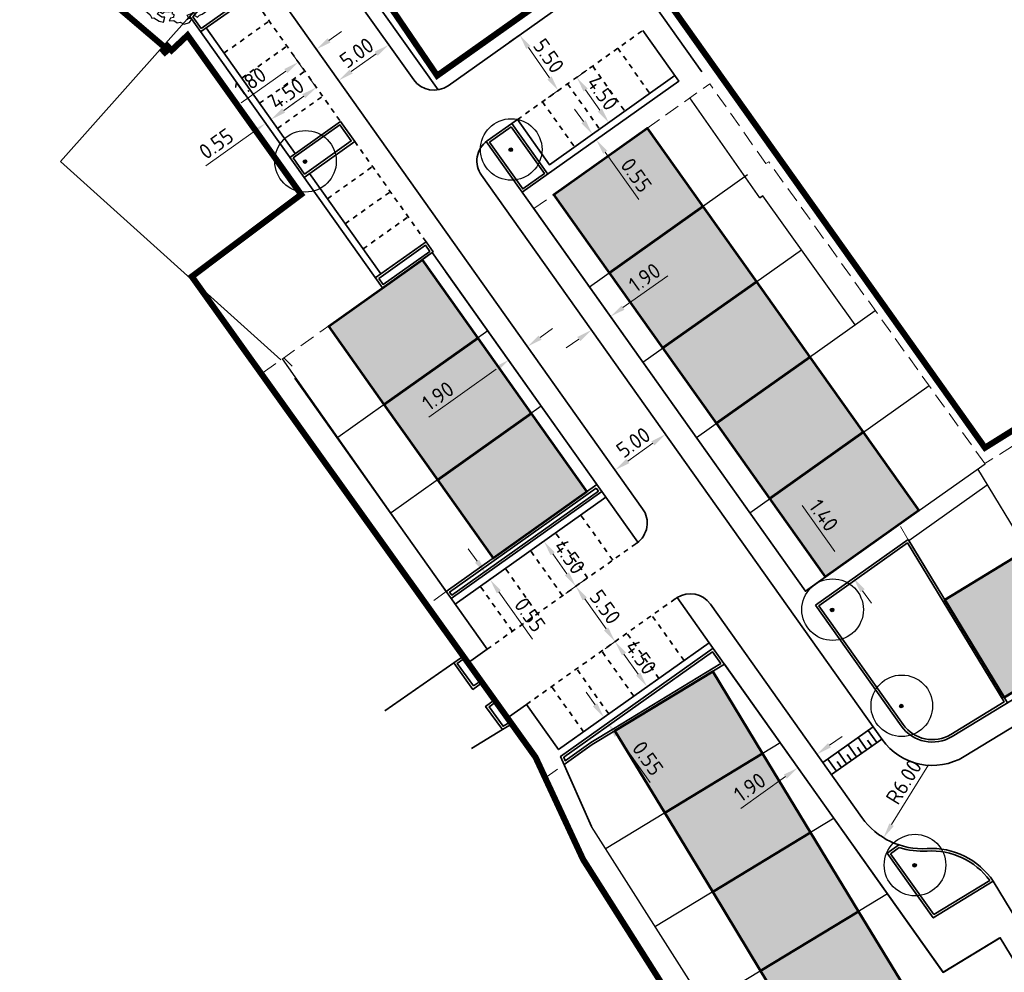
# Model space of a CAD drawing. Header units: metres. Extents: x 133860 to 134314, y 432787 to 433419.
# Tile 9 of 25: x 133864 to 133944, y 433096 to 433173. Entities that reach past the tile are written whole.
import ezdxf

# ---------------------------------------------------------------- set-up
doc = ezdxf.new("R2010")
doc.units = ezdxf.units.M
for name, pattern in [('ACAD_ISO02W100', [15, 12, -3]), ('DASHED2', [0.375, 0.25, -0.125]), ('XX-HIDDEN', [4, 2, -2])]:
    doc.linetypes.add(name, pattern=pattern)
doc.layers.get('DEFPOINTS').update_dxf_attribs({"color": 201, "lineweight": 0})
for name, color, linetype, lineweight in [('B-WE-GR-BOOM-S', 90, 'Continuous', 25), ('B-WE-KG-WERKGRENS-G', 7, 'XX-WERKGRENS', 35), ('N-XX-GR-BOOM-S', 90, 'Continuous', 25), ('N-XX-GR-HAAG-G', 90, 'GR-HAAG1', 35), ('N-XX-VH-KANTOPSLUITING_ACHTERKANTBAND-G', 50, 'Continuous', 35), ('N-XX-VH-MATERIAALGRENS-G', 7, 'XX-HIDDEN', 35), ('svp_beb_bebouwing', 1, 'Continuous', 53), ('svp_uitg_uitgeefbaar', 32, 'DASHED2', 18), ('X-XX-AL-M', 7, 'Continuous', 18)]:
    doc.layers.add(name, color=color, linetype=linetype, lineweight=lineweight)
doc.layers.add('svp_beb_arc bebouwing', color=253, linetype='Continuous')
doc.layers.add('X-XX-AL-HULPLIJNEN', color=211, linetype='Continuous', plot=False)
doc.styles.add('NLCS-ISO-M500-T25', font='NLCS-ISO.ttf', dxfattribs={"height": 1.25})
doc.linetypes.add('GR-HAAG1', pattern='A,6,[176,NLCS.shx,S=0.125,R=0,X=0,Y=0],-2', length=8)
doc.linetypes.add('XX-WERKGRENS', pattern='A,0,[137,NLCS.SHX,S=0.5,R=0,X=0,Y=0],-30', length=30)
doc.dimstyles.new('NLCS-M500-T25-PIJL_L2_H1', dxfattribs={"dimscale": 0.5, "dimtxt": 2.5, "dimasz": 2.5, "dimexe": 2, "dimexo": 2, "dimgap": 0.7, "dimtad": 1, "dimzin": 0, "dimdsep": 46, "dimtxsty": 'NLCS-ISO-M500-T25', "dimcen": 2.5, "dimdle": 2, "dimclrd": 256, "dimclre": 256, "dimclrt": 7, "dimadec": 1, "dimazin": 0, "dimtfac": 1, "dimtdec": 3, "dimtofl": 0, "dimtmove": 0, "dimatfit": 3, "dimfxl": 2, "dimfxlon": 1, "dimtfillclr": 256, "dimtolj": 1, "dimtzin": 0, "dimlwd": -1, "dimlwe": -1, "dimarcsym": 0})
picture_1 = doc.add_image_def('image1.jpg', size_in_pixel=(5512, 7184))

# ---------------------------------------------------------------- blocks, each defined once
blk = doc.blocks.new('SGR-BOOM_KROON-SO')
at = {"ltscale": 0.1}
h = blk.add_hatch(color=256, dxfattribs=at)
edge = h.paths.add_edge_path()
edge.add_arc((0, 0), 0.15, 0, 360)
for radius in [2.5, 0.045]:
    blk.add_circle((0.04, 0.02), radius)
blk.add_circle((0, 0), 0.15, dxfattribs=at)
blk = doc.blocks.new('*D168')
at = {"layer": 'DEFPOINTS', "color": 0, "transparency": 16777216}
for p in [(133928.711, 433113.406), (133927.161, 433112.306), (133927.161, 433112.306)]:
    blk.add_point(p, dxfattribs=at)
at = {"layer": 'X-XX-AL-M', "transparency": 16777216}
for p, q in [((133928.711, 433113.406), (133928.132, 433114.221)), ((133929.73, 433114.129), (133930.749, 433114.853)), ((133927.161, 433112.306), (133926.582, 433113.121)), ((133926.142, 433111.582), (133922.514, 433109.006))]:
    blk.add_line(p, q, dxfattribs=at)
for points in [[(133929.609, 433114.299), (133929.85, 433113.959), (133928.711, 433113.406)], [(133926.021, 433111.752), (133926.263, 433111.412), (133927.161, 433112.306)]]:
    blk.add_solid(points, dxfattribs=at)
at = {"layer": 'X-XX-AL-M', "color": 7, "transparency": 16777216, "insert": (133923.254, 433110.727), "char_height": 1.25, "attachment_point": 5, "rotation": 35.37416, "style": 'NLCS-ISO-M500-T25'}
blk.add_mtext('\\A1;1.90', dxfattribs=at)
blk = doc.blocks.new('*D169')
at = {"layer": 'DEFPOINTS', "color": 0, "transparency": 16777216}
for p in [(133904.787, 433147.101), (133905.208, 433146.513), (133903.242, 433145.995)]:
    blk.add_point(p, dxfattribs=at)
at = {"layer": 'X-XX-AL-M', "transparency": 16777216}
for p, q in [((133906.225, 433147.241), (133907.241, 433147.969)), ((133905.208, 433146.513), (133905.79, 433145.7)), ((133903.663, 433145.407), (133904.245, 433144.594)), ((133902.647, 433144.68), (133897.199, 433140.779))]:
    blk.add_line(p, q, dxfattribs=at)
for points in [[(133906.103, 433147.41), (133906.346, 433147.072), (133905.208, 433146.513)], [(133902.526, 433144.849), (133902.768, 433144.51), (133903.663, 433145.407)]]:
    blk.add_solid(points, dxfattribs=at)
at = {"layer": 'X-XX-AL-M', "color": 7, "transparency": 16777216, "insert": (133897.932, 433142.503), "char_height": 1.25, "attachment_point": 5, "rotation": 35.60038, "style": 'NLCS-ISO-M500-T25'}
blk.add_mtext('\\A1;1.90', dxfattribs=at)
blk = doc.blocks.new('*D170')
at = {"layer": 'DEFPOINTS', "color": 0, "transparency": 16777216}
for p in [(133910.431, 433151.071), (133908.882, 433149.971), (133911.938, 433148.948)]:
    blk.add_point(p, dxfattribs=at)
at = {"layer": 'X-XX-AL-M', "transparency": 16777216}
for p, q in [((133912.957, 433149.672), (133916.586, 433152.248)), ((133911.359, 433149.763), (133912.517, 433148.133)), ((133909.81, 433148.663), (133910.968, 433147.033)), ((133909.37, 433147.124), (133908.35, 433146.401))]:
    blk.add_line(p, q, dxfattribs=at)
for points in [[(133912.837, 433149.842), (133913.078, 433149.502), (133911.938, 433148.948)], [(133909.249, 433147.294), (133909.49, 433146.955), (133910.389, 433147.848)]]:
    blk.add_solid(points, dxfattribs=at)
at = {"layer": 'X-XX-AL-M', "color": 7, "transparency": 16777216, "insert": (133914.717, 433152.117), "char_height": 1.25, "attachment_point": 5, "rotation": 35.37421, "style": 'NLCS-ISO-M500-T25'}
blk.add_mtext('\\A1;1.90', dxfattribs=at)
blk = doc.blocks.new('*D171')
at = {"layer": 'DEFPOINTS', "color": 0, "transparency": 16777216}
for p in [(133915.533, 433140.602), (133916.403, 433139.378), (133911.457, 433137.708)]:
    blk.add_point(p, dxfattribs=at)
at = {"layer": 'X-XX-AL-M', "transparency": 16777216}
for p, q in [((133916.112, 433139.787), (133916.982, 433138.562)), ((133913.345, 433137.207), (133915.384, 433138.654)), ((133912.035, 433136.892), (133912.905, 433135.668))]:
    blk.add_line(p, q, dxfattribs=at)
for points in [[(133915.263, 433138.824), (133915.504, 433138.484), (133916.403, 433139.378)], [(133913.225, 433137.377), (133913.466, 433137.037), (133912.326, 433136.483)]]:
    blk.add_solid(points, dxfattribs=at)
at = {"layer": 'X-XX-AL-M', "color": 7, "transparency": 16777216, "insert": (133913.8, 433138.725), "char_height": 1.25, "attachment_point": 5, "rotation": 35.37421, "style": 'NLCS-ISO-M500-T25'}
blk.add_mtext('\\A1;5.00', dxfattribs=at)
blk = doc.blocks.new('*D174')
at = {"layer": 'DEFPOINTS', "color": 0, "transparency": 16777216}
for p in [(133930.87, 433128.844), (133931.066, 433128.983), (133931.877, 433127.842)]:
    blk.add_point(p, dxfattribs=at)
at = {"layer": 'X-XX-AL-M', "transparency": 16777216}
for p, q in [((133930.146, 433129.864), (133927.498, 433133.594)), ((133930.87, 433128.844), (133930.055, 433128.265)), ((133931.681, 433127.703), (133930.865, 433127.124)), ((133932.404, 433126.683), (133933.128, 433125.664))]:
    blk.add_line(p, q, dxfattribs=at)
for points in [[(133930.316, 433129.984), (133929.977, 433129.743), (133930.87, 433128.844)], [(133932.574, 433126.804), (133932.234, 433126.563), (133931.681, 433127.703)]]:
    blk.add_solid(points, dxfattribs=at)
at = {"layer": 'X-XX-AL-M', "color": 7, "transparency": 16777216, "insert": (133929.255, 433132.803), "char_height": 1.25, "attachment_point": 5, "rotation": 305.3742, "style": 'NLCS-ISO-M500-T25'}
blk.add_mtext('\\A1;1.40', dxfattribs=at)
blk = doc.blocks.new('*D175')
at = {"layer": 'DEFPOINTS', "color": 0, "transparency": 16777216}
for p in [(133909.253, 433127.128), (133912.313, 433122.555), (133912.437, 433122.643)]:
    blk.add_point(p, dxfattribs=at)
at = {"layer": 'X-XX-AL-M', "transparency": 16777216}
for p, q in [((133909.129, 433127.04), (133908.314, 433126.461)), ((133909.853, 433126.021), (133911.59, 433123.575)), ((133912.313, 433122.555), (133911.498, 433121.976))]:
    blk.add_line(p, q, dxfattribs=at)
for points in [[(133910.023, 433126.141), (133909.683, 433125.9), (133909.129, 433127.04)], [(133911.759, 433123.695), (133911.42, 433123.454), (133912.313, 433122.555)]]:
    blk.add_solid(points, dxfattribs=at)
at = {"layer": 'X-XX-AL-M', "color": 7, "transparency": 16777216, "insert": (133911.516, 433125.362), "char_height": 1.25, "attachment_point": 5, "rotation": 305.37416, "style": 'NLCS-ISO-M500-T25'}
blk.add_mtext('\\A1;5.50', dxfattribs=at)
blk = doc.blocks.new('*D176')
at = {"layer": 'DEFPOINTS', "color": 0, "transparency": 16777216}
for p in [(133906.524, 433130.709), (133906.524, 433130.709), (133909.129, 433127.04)]:
    blk.add_point(p, dxfattribs=at)
at = {"layer": 'X-XX-AL-M', "transparency": 16777216}
for p, q in [((133906.524, 433130.709), (133907.339, 433131.288)), ((133908.405, 433128.059), (133907.248, 433129.69)), ((133909.129, 433127.04), (133909.945, 433127.619))]:
    blk.add_line(p, q, dxfattribs=at)
for points in [[(133907.418, 433129.811), (133907.078, 433129.569), (133906.524, 433130.709)], [(133908.575, 433128.18), (133908.236, 433127.939), (133909.129, 433127.04)]]:
    blk.add_solid(points, dxfattribs=at)
at = {"layer": 'X-XX-AL-M', "color": 7, "transparency": 16777216, "insert": (133908.622, 433129.439), "char_height": 1.25, "attachment_point": 5, "rotation": 305.37416, "style": 'NLCS-ISO-M500-T25'}
blk.add_mtext('\\A1;4.50', dxfattribs=at)
blk = doc.blocks.new('*D177')
at = {"layer": 'DEFPOINTS', "color": 0, "transparency": 16777216}
for p in [(133912.313, 433122.555), (133914.918, 433118.886), (133914.918, 433118.886)]:
    blk.add_point(p, dxfattribs=at)
at = {"layer": 'X-XX-AL-M', "transparency": 16777216}
for p, q in [((133912.313, 433122.555), (133911.498, 433121.976)), ((133913.037, 433121.536), (133914.195, 433119.905)), ((133914.918, 433118.886), (133914.103, 433118.307))]:
    blk.add_line(p, q, dxfattribs=at)
for points in [[(133913.207, 433121.657), (133912.867, 433121.415), (133912.313, 433122.555)], [(133914.364, 433120.026), (133914.025, 433119.785), (133914.918, 433118.886)]]:
    blk.add_solid(points, dxfattribs=at)
at = {"layer": 'X-XX-AL-M', "color": 7, "transparency": 16777216, "insert": (133914.411, 433121.285), "char_height": 1.25, "attachment_point": 5, "rotation": 305.37416, "style": 'NLCS-ISO-M500-T25'}
blk.add_mtext('\\A1;4.50', dxfattribs=at)
blk = doc.blocks.new('*D178')
at = {"layer": 'DEFPOINTS', "color": 0, "transparency": 16777216}
for p in [(133911.413, 433116.397), (133911.731, 433115.949), (133911.731, 433115.949)]:
    blk.add_point(p, dxfattribs=at)
at = {"layer": 'X-XX-AL-M', "transparency": 16777216}
for p, q in [((133910.689, 433117.416), (133909.965, 433118.436)), ((133911.413, 433116.397), (133912.228, 433116.976)), ((133911.731, 433115.949), (133912.546, 433116.528)), ((133912.455, 433114.929), (133915.176, 433111.097))]:
    blk.add_line(p, q, dxfattribs=at)
for points in [[(133910.859, 433117.537), (133910.519, 433117.296), (133911.413, 433116.397)], [(133912.624, 433115.05), (133912.285, 433114.809), (133911.731, 433115.949)]]:
    blk.add_solid(points, dxfattribs=at)
at = {"layer": 'X-XX-AL-M', "color": 7, "transparency": 16777216, "insert": (133914.972, 433113.068), "char_height": 1.25, "attachment_point": 5, "rotation": 305.37416, "style": 'NLCS-ISO-M500-T25'}
blk.add_mtext('\\A1;0.55', dxfattribs=at)
blk = doc.blocks.new('*D179')
at = {"layer": 'DEFPOINTS', "color": 0, "transparency": 16777216}
for p in [(133901.834, 433128.054), (133902.152, 433127.605), (133902.157, 433127.609)]:
    blk.add_point(p, dxfattribs=at)
at = {"layer": 'X-XX-AL-M', "transparency": 16777216}
for p, q in [((133901.115, 433129.076), (133900.391, 433130.096)), ((133901.839, 433128.057), (133902.654, 433128.636)), ((133902.157, 433127.609), (133902.972, 433128.188)), ((133902.881, 433126.589), (133905.602, 433122.757))]:
    blk.add_line(p, q, dxfattribs=at)
for points in [[(133901.285, 433129.197), (133900.945, 433128.956), (133901.839, 433128.057)], [(133903.051, 433126.71), (133902.711, 433126.469), (133902.157, 433127.609)]]:
    blk.add_solid(points, dxfattribs=at)
at = {"layer": 'X-XX-AL-M', "color": 7, "transparency": 16777216, "insert": (133905.398, 433124.728), "char_height": 1.25, "attachment_point": 5, "rotation": 305.37416, "style": 'NLCS-ISO-M500-T25'}
blk.add_mtext('\\A1;0.55', dxfattribs=at)
blk = doc.blocks.new('*D180')
at = {"layer": 'DEFPOINTS', "color": 0, "transparency": 16777216}
for p in [(133904.648, 433171.884), (133907.698, 433167.305), (133907.785, 433167.365)]:
    blk.add_point(p, dxfattribs=at)
at = {"layer": 'X-XX-AL-M', "transparency": 16777216}
for p, q in [((133904.561, 433171.824), (133903.74, 433171.253)), ((133905.274, 433170.797), (133906.985, 433168.332)), ((133907.698, 433167.305), (133906.876, 433166.735))]:
    blk.add_line(p, q, dxfattribs=at)
for points in [[(133905.445, 433170.916), (133905.103, 433170.678), (133904.561, 433171.824)], [(133907.156, 433168.451), (133906.814, 433168.213), (133907.698, 433167.305)]]:
    blk.add_solid(points, dxfattribs=at)
at = {"layer": 'X-XX-AL-M', "color": 7, "transparency": 16777216, "insert": (133906.931, 433170.12), "char_height": 1.25, "attachment_point": 5, "rotation": 304.76398, "style": 'NLCS-ISO-M500-T25'}
blk.add_mtext('\\A1;5.50', dxfattribs=at)
blk = doc.blocks.new('*D181')
at = {"layer": 'DEFPOINTS', "color": 0, "transparency": 16777216}
for p in [(133908.457, 433167.843), (133911.806, 433164.702), (133911.062, 433164.174)]:
    blk.add_point(p, dxfattribs=at)
at = {"layer": 'X-XX-AL-M', "transparency": 16777216}
for p, q in [((133909.201, 433168.371), (133910.016, 433168.95)), ((133909.925, 433167.352), (133911.082, 433165.721)), ((133911.806, 433164.702), (133912.621, 433165.281))]:
    blk.add_line(p, q, dxfattribs=at)
for points in [[(133910.094, 433167.472), (133909.755, 433167.231), (133909.201, 433168.371)], [(133911.252, 433165.842), (133910.913, 433165.6), (133911.806, 433164.702)]]:
    blk.add_solid(points, dxfattribs=at)
at = {"layer": 'X-XX-AL-M', "color": 7, "transparency": 16777216, "insert": (133911.299, 433167.101), "char_height": 1.25, "attachment_point": 5, "rotation": 305.37416, "style": 'NLCS-ISO-M500-T25'}
blk.add_mtext('\\A1;4.50', dxfattribs=at)
blk = doc.blocks.new('*D182')
at = {"layer": 'DEFPOINTS', "color": 0, "transparency": 16777216}
for p in [(133910.473, 433163.755), (133910.791, 433163.307), (133910.791, 433163.307)]:
    blk.add_point(p, dxfattribs=at)
at = {"layer": 'X-XX-AL-M', "transparency": 16777216}
for p, q in [((133909.749, 433164.775), (133909.026, 433165.794)), ((133910.473, 433163.755), (133911.288, 433164.334)), ((133910.791, 433163.307), (133911.607, 433163.886)), ((133911.515, 433162.288), (133914.236, 433158.455))]:
    blk.add_line(p, q, dxfattribs=at)
for points in [[(133909.919, 433164.895), (133909.58, 433164.654), (133910.473, 433163.755)], [(133911.685, 433162.408), (133911.345, 433162.167), (133910.791, 433163.307)]]:
    blk.add_solid(points, dxfattribs=at)
at = {"layer": 'X-XX-AL-M', "color": 7, "transparency": 16777216, "insert": (133914.032, 433160.426), "char_height": 1.25, "attachment_point": 5, "rotation": 305.37416, "style": 'NLCS-ISO-M500-T25'}
blk.add_mtext('\\A1;0.55', dxfattribs=at)
blk = doc.blocks.new('*D184')
at = {"layer": 'DEFPOINTS', "color": 0, "transparency": 16777216}
for p in [(133893.629, 433171.453), (133893.939, 433171.017), (133889.553, 433168.559)]:
    blk.add_point(p, dxfattribs=at)
at = {"layer": 'X-XX-AL-M', "transparency": 16777216}
for p, q in [((133893.939, 433171.017), (133894.518, 433170.202)), ((133890.882, 433168.846), (133892.92, 433170.293)), ((133889.862, 433168.122), (133890.441, 433167.307))]:
    blk.add_line(p, q, dxfattribs=at)
for points in [[(133892.8, 433170.463), (133893.041, 433170.123), (133893.939, 433171.017)], [(133890.761, 433169.016), (133891.002, 433168.676), (133889.862, 433168.122)]]:
    blk.add_solid(points, dxfattribs=at)
at = {"layer": 'X-XX-AL-M', "color": 7, "transparency": 16777216, "insert": (133891.336, 433170.365), "char_height": 1.25, "attachment_point": 5, "rotation": 35.37437, "style": 'NLCS-ISO-M500-T25'}
blk.add_mtext('\\A1;5.00', dxfattribs=at)
blk = doc.blocks.new('*D185')
at = {"layer": 'DEFPOINTS', "color": 0, "transparency": 16777216}
for p in [(133886.598, 433169.611), (133888.994, 433169.345), (133887.526, 433168.303)]:
    blk.add_point(p, dxfattribs=at)
at = {"layer": 'X-XX-AL-M', "transparency": 16777216}
for p, q in [((133889.085, 433171.376), (133890.104, 433172.1)), ((133888.415, 433170.161), (133887.487, 433171.468)), ((133886.947, 433169.119), (133886.019, 433170.426)), ((133885.579, 433168.887), (133881.951, 433166.311))]:
    blk.add_line(p, q, dxfattribs=at)
for points in [[(133888.965, 433171.546), (133889.206, 433171.206), (133888.066, 433170.653)], [(133885.458, 433169.057), (133885.7, 433168.717), (133886.598, 433169.611)]]:
    blk.add_solid(points, dxfattribs=at)
at = {"layer": 'X-XX-AL-M', "color": 7, "transparency": 16777216, "insert": (133882.691, 433168.032), "char_height": 1.25, "attachment_point": 5, "rotation": 35.37437, "style": 'NLCS-ISO-M500-T25'}
blk.add_mtext('\\A1;1.80', dxfattribs=at)
blk = doc.blocks.new('*D186')
at = {"layer": 'DEFPOINTS', "color": 0, "transparency": 16777216}
for p in [(133883.75, 433164.899), (133883.938, 433164.635), (133884.198, 433165.218)]:
    blk.add_point(p, dxfattribs=at)
at = {"layer": 'X-XX-AL-M', "transparency": 16777216}
for p, q in [((133885.405, 433165.677), (133886.425, 433166.4)), ((133883.938, 433164.635), (133884.517, 433163.819)), ((133884.386, 433164.953), (133884.965, 433164.138)), ((133882.919, 433163.911), (133879.086, 433161.19))]:
    blk.add_line(p, q, dxfattribs=at)
for points in [[(133885.285, 433165.847), (133885.526, 433165.507), (133884.386, 433164.953)], [(133882.798, 433164.081), (133883.039, 433163.741), (133883.938, 433164.635)]]:
    blk.add_solid(points, dxfattribs=at)
at = {"layer": 'X-XX-AL-M', "color": 7, "transparency": 16777216, "insert": (133879.928, 433162.984), "char_height": 1.25, "attachment_point": 5, "rotation": 35.37437, "style": 'NLCS-ISO-M500-T25'}
blk.add_mtext('\\A1;0.55', dxfattribs=at)
blk = doc.blocks.new('SGR-BOOM_06')
at = {"linetype": 'Continuous', "flags": 128}
blk.add_lwpolyline([(2.7, 3.52), (2.53, 3.94), (2.2, 4.06), (1.94, 4.52), (1.27, 4.69), (0.86, 4.52), (1.11, 4.27), (1.06, 3.81), (0.23, 3.98), (0.35, 4.32), (0.18, 4.69), (-0.15, 4.61), (-0.49, 4.69), (-1.15, 4.65), (-1.49, 4.48), (-1.95, 4.57), (-2.54, 4.11), (-2.12, 3.9), (-1.99, 3.64), (-1.58, 3.44), (-1.99, 2.89), (-2.54, 2.77), (-2.92, 3.1), (-2.62, 3.22), (-2.87, 3.86), (-3.63, 3.43), (-4, 3.02), (-3.79, 2.85), (-4, 2.51), (-4.42, 2.35), (-4.72, 2.05), (-5.01, 1.21), (-3.88, 0.92), (-3.71, 0.54), (-4, 0.29), (-4.51, 0.29), (-4.6, 0.56), (-5.09, 0.38), (-4.76, -0.17), (-4.93, -0.38), (-4.72, -0.54), (-4.88, -1.01), (-4.53, -1.18), (-4.72, -1.55), (-4.42, -1.59), (-4.29, -1.71), (-4.62, -2.11), (-3.92, -2.68), (-3.67, -2.43), (-3.46, -1.97), (-3.63, -1.76), (-3.42, -1.17), (-3.12, -1.34), (-2.79, -1.76), (-2.5, -2.01), (-2.79, -2.81), (-3.42, -2.93), (-3.67, -3.39), (-3.33, -3.77), (-2.83, -3.9), (-2.77, -4.02), (-2.71, -4.15), (-2.33, -3.73), (-1.83, -3.73), (-1.57, -3.9), (-1.7, -4.27), (-1.7, -4.61), (-1.15, -4.74), (-0.61, -4.69), (-0.49, -4.94), (-0.23, -4.65), (0.1, -4.48), (-0.06, -4.01), (0.27, -3.9), (0.77, -4.02), (0.86, -4.61), (1.15, -4.57), (1.44, -4.74), (2.07, -4.23), (2.37, -4.36), (2.32, -4.15), (2.66, -3.98), (2.41, -3.73), (2.11, -3.64), (2.57, -3.23), (2.62, -2.98), (3.16, -2.85), (3.54, -3.06), (3.79, -2.81), (3.77, -2.63), (4.12, -2.63), (4.12, -2.39), (4.46, -2.26), (4.46, -2.05), (4.08, -2.05), (4.54, -1.59), (4.25, -1.42), (4.63, -1.55), (4.75, -1.26), (4.54, -0.92), (4.84, -0.46), (4.67, -0.25), (4.25, -0.25), (3.75, 0.08), (4.08, 0.29), (4.38, 0.84), (4.54, 0.59), (4.88, 0.71), (4.67, 1.43), (4.71, 1.89), (4.5, 1.97), (4.16, 2.64), (3.83, 3.01), (3.37, 2.6), (3.66, 2.43), (3.91, 1.8), (3.54, 1.72), (3.33, 2.14), (2.99, 2.05), (2.66, 2.31), (2.24, 2.51), (2.45, 2.68), (2.32, 2.93), (2.53, 3.18), (2.87, 3.06), (3.16, 3.23)], close=True, dxfattribs=at)
blk.add_circle((0, 0), 0.15)
blk = doc.blocks.new('*D224')
at = {"layer": 'DEFPOINTS', "color": 0, "transparency": 16777216}
for p in [(133937.259, 433111.73), (133934.114, 433106.62)]:
    blk.add_point(p, dxfattribs=at)
at = {"layer": 'X-XX-AL-M', "transparency": 16777216}
blk.add_line((133937.757, 433112.539), (133934.769, 433107.684), dxfattribs=at)
blk.add_solid([(133934.592, 433107.794), (133934.947, 433107.575), (133934.114, 433106.62)], dxfattribs=at)
at = {"layer": 'X-XX-AL-M', "color": 7, "transparency": 16777216, "insert": (133935.76, 433111.155), "char_height": 1.25, "attachment_point": 5, "rotation": 58.38852, "style": 'NLCS-ISO-M500-T25'}
blk.add_mtext('\\A1;R6.00', dxfattribs=at)
blk = doc.blocks.new('*D247')
at = {"layer": 'DEFPOINTS', "color": 0, "transparency": 16777216}
for p in [(133888.055, 433167.558), (133888.085, 433167.517), (133884.416, 433164.912)]:
    blk.add_point(p, dxfattribs=at)
at = {"layer": 'X-XX-AL-M', "transparency": 16777216}
for p, q in [((133888.055, 433167.558), (133887.477, 433168.374)), ((133885.405, 433165.677), (133887.036, 433166.834)), ((133884.386, 433164.953), (133883.807, 433165.768))]:
    blk.add_line(p, q, dxfattribs=at)
for points in [[(133886.916, 433167.004), (133887.157, 433166.665), (133888.055, 433167.558)], [(133885.285, 433165.847), (133885.526, 433165.507), (133884.386, 433164.953)]]:
    blk.add_solid(points, dxfattribs=at)
at = {"layer": 'X-XX-AL-M', "color": 7, "transparency": 16777216, "insert": (133885.656, 433167.051), "char_height": 1.25, "attachment_point": 5, "rotation": 35.37437, "style": 'NLCS-ISO-M500-T25'}
blk.add_mtext('\\A1;4.50', dxfattribs=at)

msp = doc.modelspace()

# ---------------------------------------------------------------- hatches: boundary and pattern name
at = {"layer": 'svp_beb_arc bebouwing'}
h = msp.add_hatch(color=256, dxfattribs=at)
h.dxf.hatch_style = 1
h.paths.add_polyline_path([(133907.347, 433158.869), (133914.93, 433164.253), (133919.446, 433157.893), (133911.863, 433152.509)])
h = msp.add_hatch(color=256, dxfattribs=at)
h.dxf.hatch_style = 1
h.paths.add_polyline_path([(133923.788, 433151.778), (133916.204, 433146.394), (133911.863, 433152.509), (133919.446, 433157.893)])
h = msp.add_hatch(color=256, dxfattribs=at)
h.dxf.hatch_style = 1
h.paths.add_polyline_path([(133901.161, 433147.199), (133893.578, 433141.815), (133889.063, 433148.175), (133896.646, 433153.559)])
h = msp.add_hatch(color=256, dxfattribs=at)
h.dxf.hatch_style = 1
h.paths.add_polyline_path([(133928.129, 433145.662), (133920.546, 433140.279), (133916.204, 433146.394), (133923.788, 433151.778)])
h = msp.add_hatch(color=256, dxfattribs=at)
h.dxf.hatch_style = 1
h.paths.add_polyline_path([(133893.578, 433141.815), (133901.161, 433147.199), (133905.503, 433141.083), (133897.92, 433135.7)])
h = msp.add_hatch(color=256, dxfattribs=at)
h.dxf.hatch_style = 1
h.paths.add_polyline_path([(133932.471, 433139.547), (133924.888, 433134.163), (133920.546, 433140.279), (133928.129, 433145.662)])
h = msp.add_hatch(color=256, dxfattribs=at)
h.dxf.hatch_style = 1
h.paths.add_polyline_path([(133910.019, 433134.723), (133902.436, 433129.339), (133897.92, 433135.7), (133905.503, 433141.083)])
h = msp.add_hatch(color=256, dxfattribs=at)
h.dxf.hatch_style = 1
h.paths.add_polyline_path([(133924.888, 433134.163), (133932.471, 433139.547), (133936.987, 433133.187), (133929.404, 433127.803)])
h = msp.add_hatch(color=256, dxfattribs=at)
h.dxf.hatch_style = 1
h.paths.add_polyline_path([(133943.92, 433118.007), (133939.088, 433125.954), (133945.752, 433130.006), (133950.584, 433122.06)])
h = msp.add_hatch(color=256, dxfattribs=at)
h.dxf.hatch_style = 1
h.paths.add_polyline_path([(133924.298, 433113.464), (133916.349, 433108.637), (133912.301, 433115.305), (133920.25, 433120.131)])
h = msp.add_hatch(color=256, dxfattribs=at)
h.dxf.hatch_style = 1
h.paths.add_polyline_path([(133916.349, 433108.637), (133924.298, 433113.464), (133928.19, 433107.053), (133920.241, 433102.226)])
h = msp.add_hatch(color=256, dxfattribs=at)
h.dxf.hatch_style = 1
h.paths.add_polyline_path([(133920.241, 433102.226), (133928.19, 433107.053), (133932.083, 433100.642), (133924.133, 433095.816)])
h = msp.add_hatch(color=256, dxfattribs=at)
h.dxf.hatch_style = 1
h.paths.add_polyline_path([(133936.131, 433093.974), (133928.181, 433089.148), (133924.133, 433095.816), (133932.083, 433100.642)])

# ---------------------------------------------------------------- linework, layer by layer
at = {"layer": 'B-WE-KG-WERKGRENS-G', "linetype": 'ACAD_ISO02W100', "ltscale": 0.2, "const_width": 0.5, "flags": 128}
msp.add_lwpolyline([(133876.119, 433170.393), (133877.601, 433171.792), (133886.823, 433158.862), (133877.946, 433152.192), (133905.866, 433113.146), (133909.714, 433104.864), (133925.215, 433080.405), (133929.948, 433077.023), (133960.91, 433027.75), (133993.38, 433046.759), (134012.691, 433058.563), (134011.841, 433058.277), (134028.125, 433067.541), (134027.375, 433068.849), (134030.06, 433070.532), (134094.013, 432964.89), (134091.108, 432963.131), (134090.481, 432964.163), (134087.559, 432962.387), (134088.413, 432961.012), (134077.63, 432949.53), (134078.824, 432947.621), (134057.722, 432935.011), (134066.81, 432919.871), (134071.968, 432925.868), (134089.993, 432936.255), (134089.828, 432936.526), (134105.835, 432946.078), (134108.265, 432945.632), (134160.348, 432859.973), (134159.989, 432857.745), (134144.013, 432847.922), (134143.712, 432847.181), (134143.712, 432847.181), (134125.745, 432836.425), (134112.574, 432828.259), (134111.172, 432829.463), (134106.776, 432825.214), (134107.813, 432824.152), (134105.604, 432821.255), (134122.744, 432796.236), (134123.883, 432796.885), (134132.076, 432787.735), (134133.141, 432788.699), (134135.653, 432790.291), (134137.641, 432790.089), (134146.495, 432795.532), (134128.036, 432825.414), (134167.744, 432849.325), (134181.483, 432826.755), (134184.931, 432828.731), (134220.703, 432851.248), (134220.703, 432851.248), (134208.544, 432870.966), (134243.719, 432892.344), (134244.801, 432892.868), (134244.702, 432893.039), (134255.087, 432899.603), (134259.849, 432891.768), (134259.849, 432891.768), (134271.831, 432873.596), (134283.708, 432881.402), (134278.548, 432889.497), (134289.255, 432898.638), (134237.086, 432958.184), (134236.053, 432957.231), (134176.814, 433055.649), (134176.596, 433057.613), (134184.443, 433067.451, 0.285341), (134187.793, 433121.123), (134182.407, 433130.652), (134178.658, 433139.514), (134131.008, 433218.593), (134131.184, 433220.239), (134137.991, 433224.332), (134139.16, 433224.558), (134147.057, 433229.244), (134167.516, 433242.252), (134166.906, 433244.94), (134170.758, 433255.827), (134123.531, 433334.918), (134124.125, 433338.316), (134075.594, 433418.255), (134070.69, 433410.108), (134069.726, 433406.115), (134069.585, 433403.493), (134070.514, 433401.991), (134066.97, 433398.118), (134064.196, 433396.052), (134062.557, 433394.861), (134060.862, 433393.544), (134055.746, 433389.219), (134055.62, 433385.638), (134058.821, 433380.453), (134060.176, 433379.677), (134062.477, 433377.628), (134068.493, 433367.239), (134069.718, 433365.583), (134086.166, 433375.661), (134113.988, 433328.809), (134115.761, 433329.788), (134133.828, 433299.857), (134113.768, 433287.824), (134123.045, 433272.178), (134143.074, 433284.053), (134158.161, 433259.191), (134156.58, 433253.71), (134151.403, 433250.669), (134152.916, 433248.117), (134148.779, 433245.664), (134140.868, 433241.112), (134139.795, 433240.371), (134139.721, 433239.669), (134138.546, 433239.024), (134137.939, 433239.2), (134134.418, 433237.066), (134134.437, 433236.567), (134133.261, 433235.921), (134132.558, 433235.995), (134124.156, 433230.674), (134122.947, 433230.929), (134039.96, 433370.22), (134031.347, 433363.971), (134032.232, 433363.571), (134040.705, 433349.507), (134042.959, 433345.177), (134114.625, 433225.07), (134098.399, 433214.922), (134061.859, 433192.69), (134003.35, 433289.641), (133957.003, 433230.386), (133980.382, 433193.5), (133998.156, 433204.411), (133997.717, 433205.125), (134013.217, 433214.905), (134015.369, 433211.187), (133999.827, 433201.688), (134005.138, 433193.038), (134004.433, 433192.603), (134019.821, 433167.873), (133994.289, 433152.336), (133995.197, 433150.879), (133992.315, 433149.042), (133992.402, 433147.598), (133991.415, 433146.979), (133990.828, 433147.269), (133989.676, 433146.546), (133989.631, 433146.146), (133988.275, 433144.923), (133987.514, 433145.298), (133982.75, 433142.305), (133982.554, 433141.37), (133981.416, 433140.645), (133980.772, 433140.986), (133979.607, 433140.244), (133979.409, 433139.299), (133978.245, 433138.557), (133976.957, 433139.297), (133965.146, 433131.906), (133957.722, 433143.515), (133955.914, 433146.774), (133942.349, 433138.295), (133913.168, 433179.354), (133897.868, 433168.512), (133890.989, 433178.624), (133890.167, 433179.801), (133900.911, 433193.564), (133895.27, 433198.414), (133910.184, 433217.825), (133900.154, 433225.259), (133864.317, 433180.57), (133864.317, 433180.57), (133875.618, 433170.924)], format="xyb", dxfattribs=at)
at = {"layer": 'B-WE-KG-WERKGRENS-G', "linetype": 'ACAD_ISO02W100', "ltscale": 0.5, "const_width": 1, "flags": 128}
msp.add_lwpolyline([(133875.618, 433170.924), (133876.119, 433170.393)], dxfattribs=at)
at = {"layer": 'N-XX-GR-HAAG-G', "ltscale": 0.2}
for p, q in [((133934.691, 433105.328), (133935.384, 433105.82)), ((133938.207, 433100.376), (133934.691, 433105.328)), ((133942.738, 433103.146), (133938.207, 433100.376))]:
    msp.add_line(p, q, dxfattribs=at)
at = {"layer": 'N-XX-GR-HAAG-G', "ltscale": 0.2, "flags": 128}
for points in [[(133878.71, 433172.343), (133882.501, 433175.035), (133881.632, 433176.259), (133878.961, 433174.363), (133878.033, 433173.297)], [(133886.178, 433161.825), (133889.969, 433164.517), (133890.896, 433163.212), (133887.104, 433160.52)], [(133903.884, 433164.351), (133906.576, 433160.559), (133904.823, 433159.315), (133902.131, 433163.106)], [(133893.125, 433152.04), (133896.916, 433154.732), (133897.264, 433154.243), (133893.471, 433151.553)], [(133910.787, 433135.024), (133898.882, 433126.571), (133899.056, 433126.327), (133910.96, 433134.779)], [(133920.908, 433120.767), (133920.223, 433121.732), (133908.141, 433113.154), (133908.264, 433112.874), (133910.346, 433114.352), (133912.197, 433115.476)], [(133900.812, 433118.945), (133899.499, 433120.778), (133899.987, 433121.127), (133901.3, 433119.294)], [(133902.567, 433117.599), (133902.082, 433117.246), (133903.226, 433115.675), (133903.74, 433115.988)]]:
    msp.add_lwpolyline(points, close=True, dxfattribs=at)
msp.add_lwpolyline([(133939.58, 433115.015), (133943.905, 433117.646), (133936.052, 433130.561), (133928.862, 433125.456), (133935.708, 433115.814, 0.393598)], format="xyb", close=True, dxfattribs=at)
at = {"layer": 'N-XX-GR-HAAG-G', "ltscale": 0.2, "extrusion": (0, 0, -1), "flags": 128}
msp.add_lwpolyline([(-133935.384, 433105.82, -0.092993), (-133937.653, 433105.542, 0.255524), (-133942.738, 433103.146)], format="xyb", dxfattribs=at)
at = {"layer": 'N-XX-VH-KANTOPSLUITING_ACHTERKANTBAND-G'}
for p, q in [((133885.101, 433183.465), (133895.961, 433168.169)), ((133883.225, 433177.471), (133914.554, 433133.345)), ((133879.111, 433172.383), (133886.348, 433162.191)), ((133903.932, 433164.63), (133906.855, 433160.512)), ((133887.057, 433160.241), (133891.175, 433163.165)), ((133887.505, 433160.56), (133893.295, 433152.406)), ((133901.461, 433160.423), (133933.996, 433114.598)), ((133897.461, 433154.138), (133906.124, 433141.936)), ((133893.221, 433151.127), (133897.31, 433154.03)), ((133914.157, 433130.622), (133898.541, 433152.617)), ((133893.872, 433151.592), (133893.873, 433151.59)), ((133898.609, 433126.623), (133910.834, 433135.302)), ((133899.009, 433126.048), (133911.239, 433134.732)), ((133899.327, 433125.599), (133911.558, 433134.283)), ((133893.199, 433130.951), (133901.579, 433119.248)), ((133936.163, 433130.763), (133943.92, 433118.007)), ((133920.06, 433125.59), (133932.364, 433108.26)), ((133928.583, 433125.504), (133935.545, 433115.698)), ((133899.22, 433120.824), (133900.033, 433121.406)), ((133921.196, 433120.708), (133918.578, 433119.111)), ((133903.173, 433115.409), (133904.03, 433115.93)), ((133933.272, 433115.618), (133929.195, 433112.723)), ((133932.864, 433115.328), (133933.559, 433114.35)), ((133933.967, 433114.639), (133929.89, 433111.745)), ((133931.233, 433114.17), (133931.928, 433113.192)), ((133932.049, 433114.749), (133932.744, 433113.771)), ((133932.804, 433114.55), (133933.151, 433114.06)), ((133910.196, 433114), (133908.18, 433112.569)), ((133930.418, 433113.592), (133931.113, 433112.613)), ((133931.173, 433113.392), (133931.52, 433112.903)), ((133931.989, 433113.971), (133932.336, 433113.481)), ((133929.603, 433113.013), (133930.297, 433112.034)), ((133930.358, 433112.813), (133930.705, 433112.324))]:
    msp.add_line(p, q, dxfattribs=at)
at = {"layer": 'N-XX-VH-KANTOPSLUITING_ACHTERKANTBAND-G', "ltscale": 0.3}
for points in [[(133889.241, 433179.913), (133889.103, 433179.815), (133897.947, 433167.359)], [(133898.75, 433167.696), (133912.986, 433177.803), (133919.354, 433168.834)], [(133878.663, 433172.064), (133882.78, 433174.988), (133881.68, 433176.538), (133878.826, 433174.512), (133877.543, 433173.052)], [(133892.846, 433152.088), (133896.964, 433155.011), (133897.543, 433154.196), (133893.424, 433151.274), (133877.774, 433173.316)], [(133914.572, 433172.185), (133917.496, 433168.067), (133904.776, 433159.036)], [(133901.934, 433163.211), (133904.38, 433164.948), (133906.985, 433161.279), (133917.178, 433168.515)], [(133885.899, 433161.872), (133890.017, 433164.796), (133891.175, 433163.165)], [(133901.854, 433163.152), (133927.773, 433126.645), (133935.382, 433132.048)], [(133905.716, 433157.712), (133927.773, 433126.645), (133929.404, 433127.803)], [(133896.646, 433153.559), (133897.461, 433154.138), (133910.834, 433135.302)], [(133900.425, 433120.86), (133901.932, 433121.93), (133886.31, 433143.933)], [(133940.671, 433113.221), (133965.961, 433128.605), (133982.766, 433139.218), (133985.115, 433135.396), (133982.879, 433139.033)], [(133964.751, 433130.987), (133965.148, 433130.334), (133939.684, 433114.844)], [(133928.583, 433125.504), (133936.111, 433130.848), (133944.18, 433117.579)], [(133917.353, 433126.121), (133919.952, 433122.46), (133938.954, 433095.696), (133943.497, 433098.454)], [(133919.952, 433122.46), (133907.721, 433113.776), (133905.116, 433117.446), (133903.673, 433116.421)], [(133910.389, 433107.536), (133907.892, 433113.223), (133920.27, 433122.011)], [(133901.579, 433119.248), (133900.766, 433118.666), (133899.22, 433120.824), (133893.631, 433116.916)], [(133908.18, 433112.569), (133910.456, 433114.185), (133912.301, 433115.305), (133921.196, 433120.708)], [(133921.197, 433120.706), (133938.958, 433095.691), (133943.586, 433098.501), (133978.62, 433040.794)], [(133900.649, 433113.875), (133903.173, 433115.409), (133901.803, 433117.289), (133902.611, 433117.878)], [(133908.739, 433107.011), (133905.913, 433113.345), (133902.611, 433117.878)], [(133980.244, 433041.781), (133943.024, 433103.086), (133938.152, 433100.108), (133934.412, 433105.375), (133935.35, 433106.041)]]:
    msp.add_lwpolyline(points, dxfattribs=at)
at = {"layer": 'N-XX-VH-KANTOPSLUITING_ACHTERKANTBAND-G'}
for centre, radius, start, end in [((133897.592, 433169.327), 2, 215.37437, 305.37416), ((133903.092, 433161.581), 2, 125.37416, 215.37421), ((133912.924, 433132.187), 2, 305.37416, 35.37437), ((133918.429, 433124.432), 2, 35.37416, 122.50817), ((133938.073, 433117.493), 3.1, 215.37421, 301.31215), ((133938.073, 433117.493), 5, 215.37421, 301.31215)]:
    msp.add_arc(centre, radius, start, end, dxfattribs=at)
at = {"layer": 'N-XX-VH-KANTOPSLUITING_ACHTERKANTBAND-G', "extrusion": (0, 0, -1)}
for centre, radius, start, end in [((-133937.259, 433111.73), 6, 266.32491, 324.67184), ((-133938.011, 433099.707), 6.046, 86.51501, 146.02058)]:
    msp.add_arc(centre, radius, start, end, dxfattribs=at)
at = {"layer": 'N-XX-VH-MATERIAALGRENS-G', "ltscale": 0.2}
for p, q in [((133882.78, 433174.988), (133890.017, 433164.796)), ((133880.558, 433170.344), (133884.228, 433172.95)), ((133904.38, 433164.948), (133914.572, 433172.185)), ((133882.006, 433168.306), (133885.675, 433170.911)), ((133912.534, 433170.737), (133915.139, 433167.068)), ((133883.453, 433166.267), (133887.122, 433168.873)), ((133910.496, 433169.29), (133913.101, 433165.621)), ((133908.457, 433167.843), (133911.062, 433164.174)), ((133884.9, 433164.229), (133888.569, 433166.834)), ((133906.419, 433166.396), (133909.024, 433162.726)), ((133891.175, 433163.165), (133896.964, 433155.011)), ((133888.953, 433158.521), (133892.622, 433161.126)), ((133890.4, 433156.483), (133894.069, 433159.088)), ((133891.847, 433154.444), (133895.516, 433157.049)), ((133912.119, 433129.175), (133909.519, 433132.836)), ((133910.08, 433127.727), (133907.481, 433131.389)), ((133901.932, 433121.93), (133914, 433130.498)), ((133908.042, 433126.28), (133905.442, 433129.941)), ((133906.003, 433124.833), (133903.404, 433128.494)), ((133903.965, 433123.386), (133901.365, 433127.047)), ((133905.116, 433117.446), (133917.184, 433126.013)), ((133917.913, 433121.013), (133915.314, 433124.674)), ((133915.874, 433119.566), (133913.275, 433123.227)), ((133913.836, 433118.118), (133911.237, 433121.78)), ((133911.797, 433116.671), (133909.198, 433120.332)), ((133909.759, 433115.224), (133907.16, 433118.885))]:
    msp.add_line(p, q, dxfattribs=at)
at = {"layer": 'N-XX-VH-MATERIAALGRENS-G'}
for centre, start, end in [((133912.842, 433132.129), 305.37416, 311.11075), ((133918.342, 433124.383), 119.63901, 125.37416)]:
    msp.add_arc(centre, 2, start, end, dxfattribs=at)
at = {"layer": 'svp_beb_bebouwing', "flags": 128}
for points in [[(133907.347, 433158.869), (133914.93, 433164.253), (133919.446, 433157.893), (133911.863, 433152.509), (133907.347, 433158.869)], [(133923.788, 433151.778), (133916.204, 433146.394), (133911.863, 433152.509), (133919.446, 433157.893), (133923.788, 433151.778)], [(133901.161, 433147.199), (133893.578, 433141.815), (133889.063, 433148.175), (133896.646, 433153.559), (133901.161, 433147.199)], [(133928.129, 433145.662), (133920.546, 433140.279), (133916.204, 433146.394), (133923.788, 433151.778), (133928.129, 433145.662)], [(133893.578, 433141.815), (133901.161, 433147.199), (133905.503, 433141.083), (133897.92, 433135.7), (133893.578, 433141.815)], [(133932.471, 433139.547), (133924.888, 433134.163), (133920.546, 433140.279), (133928.129, 433145.662), (133932.471, 433139.547)], [(133910.019, 433134.723), (133902.436, 433129.339), (133897.92, 433135.7), (133905.503, 433141.083), (133910.019, 433134.723)], [(133924.888, 433134.163), (133932.471, 433139.547), (133936.987, 433133.187), (133929.404, 433127.803), (133924.888, 433134.163)], [(133943.92, 433118.007), (133939.088, 433125.954), (133945.752, 433130.006), (133950.584, 433122.06), (133943.92, 433118.007)], [(133924.298, 433113.464), (133916.349, 433108.637), (133912.301, 433115.305), (133920.25, 433120.131), (133924.298, 433113.464)], [(133916.349, 433108.637), (133924.298, 433113.464), (133928.19, 433107.053), (133920.241, 433102.226), (133916.349, 433108.637)], [(133920.241, 433102.226), (133928.19, 433107.053), (133932.083, 433100.642), (133924.133, 433095.816), (133920.241, 433102.226)], [(133936.131, 433093.974), (133928.181, 433089.148), (133924.133, 433095.816), (133932.083, 433100.642), (133936.131, 433093.974)]]:
    msp.add_lwpolyline(points, close=True, dxfattribs=at)
at = {"layer": 'svp_uitg_uitgeefbaar', "color": 32, "ltscale": 5}
for p, q in [((133905.716, 433157.712), (133920.007, 433167.858)), ((133896.311, 433153.321), (133897.461, 433154.138)), ((133927.773, 433126.645), (133935.197, 433131.916)), ((133943.92, 433118.007), (133935.382, 433132.048))]:
    msp.add_line(p, q, dxfattribs=at)
for points in [[(133964.751, 433130.988), (133964.682, 433131.097), (133957.081, 433143.122), (133955.653, 433145.462), (133942.349, 433137.004), (133924.786, 433161.52), (133924.562, 433161.364), (133920.006, 433167.858)], [(133905.716, 433157.712), (133907.974, 433154.531), (133927.773, 433126.645)], [(133897.461, 433154.138), (133910.834, 433135.302), (133897.078, 433125.534), (133883.747, 433144.413), (133896.312, 433153.322)], [(133906.621, 433111.462), (133910.456, 433114.185), (133921.197, 433120.706), (133938.958, 433095.691), (133943.586, 433098.501), (133965.586, 433062.263), (133946.646, 433050.764), (133929.948, 433077.023), (133924.189, 433082.05), (133908.723, 433106.77), (133906.621, 433111.462)]]:
    msp.add_lwpolyline(points, dxfattribs=at)
at = {"layer": 'X-XX-AL-HULPLIJNEN'}
for p, q in [((133878.015, 433173.581), (133867.285, 433161.55)), ((133867.285, 433161.55), (133885.167, 433145.421)), ((133910.232, 433151.352), (133923.077, 433160.471)), ((133924.072, 433158.581), (133924.311, 433158.748)), ((133914.574, 433145.236), (133927.445, 433154.374)), ((133918.915, 433139.121), (133933.443, 433149.435)), ((133901.977, 433147.778), (133889.805, 433139.136)), ((133886.106, 433144.928), (133885.409, 433145.592)), ((133923.257, 433133.005), (133937.811, 433143.338)), ((133906.319, 433141.662), (133894.121, 433133.002)), ((133935.197, 433131.916), (133942.354, 433136.998)), ((133950.584, 433122.06), (133941.758, 433136.575)), ((133942.354, 433136.998), (133942.349, 433137.004)), ((133936.163, 433130.763), (133942.539, 433135.29)), ((133925.762, 433114.353), (133911.582, 433105.744)), ((133930.103, 433108.214), (133915.594, 433099.406)), ((133934.443, 433102.075), (133919.607, 433093.068))]:
    msp.add_line(p, q, dxfattribs=at)
at = {"layer": 'X-XX-AL-HULPLIJNEN', "flags": 128}
for points in [[(133931.813, 433148.278), (133924.311, 433158.748), (133924.072, 433158.581), (133918.376, 433166.7)], [(133898.609, 433126.623), (133885.311, 433145.522)], [(133948.111, 433051.66), (133946.295, 433054.557), (133931.506, 433077.9), (133926.198, 433082.672), (133910.389, 433107.536), (133908.18, 433112.569)]]:
    msp.add_lwpolyline(points, dxfattribs=at)

# ---------------------------------------------------------------- block references
at = {"layer": 'B-WE-GR-BOOM-S', "linetype": 'Continuous'}
for p in [(133903.842, 433162.495), (133887.138, 433161.534), (133929.939, 433125.125), (133935.557, 433117.317), (133936.63, 433104.382)]:
    msp.add_blockref('SGR-BOOM_KROON-SO', p, dxfattribs=at)
at = {"layer": 'N-XX-GR-BOOM-S', "xscale": 0.6955700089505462, "yscale": 0.6955700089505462, "zscale": 0.6955700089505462, "rotation": 213.0148718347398}
msp.add_blockref('SGR-BOOM_06', (133876.734, 433176.058), dxfattribs=at)

# ---------------------------------------------------------------- dimensions: what is measured, and where the dimension line sits
at = {"layer": 'X-XX-AL-M'}
for base, p1, p2, angle, picture, middle in [((133886.598, 433169.611), (133888.994, 433169.345), (133887.526, 433168.303), 215.37437, '*D185', (133883.255, 433167.237)), ((133905.208, 433146.513), (133903.242, 433145.995), (133904.787, 433147.101), 35.60038, '*D169', (133898.5, 433141.71))]:
    dim = msp.add_linear_dim(base=base, p1=p1, p2=p2, angle=angle, dimstyle='NLCS-M500-T25-PIJL_L2_H1', dxfattribs=at)
    dim.commit()
    dim.dimension.update_dxf_attribs({"geometry": picture, "text_midpoint": middle, "dimtype": 161})
for p1, p2, distance, picture, middle in [((133889.553, 433168.559), (133893.629, 433171.453), -0.535, '*D184', (133891.336, 433170.365)), ((133904.648, 433171.884), (133907.785, 433167.365), -0.106, '*D180', (133906.931, 433170.12)), ((133884.416, 433164.912), (133888.085, 433167.517), 0.051, '*D247', (133885.656, 433167.051)), ((133908.457, 433167.843), (133911.062, 433164.174), 0.912, '*D181', (133911.299, 433167.101)), ((133884.198, 433165.218), (133883.75, 433164.899), 0.325, '*D186', (133879.928, 433162.984)), ((133910.473, 433163.755), (133910.791, 433163.307), 0, '*D182', (133914.032, 433160.426)), ((133908.882, 433149.971), (133910.431, 433151.071), -2.603, '*D170', (133914.717, 433152.117)), ((133911.457, 433137.708), (133915.533, 433140.602), -1.502, '*D171', (133913.8, 433138.725)), ((133931.877, 433127.842), (133931.066, 433128.983), 0.24, '*D174', (133929.255, 433132.803)), ((133909.129, 433127.04), (133906.524, 433130.709), 0, '*D176', (133908.622, 433129.439)), ((133901.834, 433128.054), (133902.152, 433127.605), 0.006, '*D179', (133905.398, 433124.728)), ((133909.253, 433127.128), (133912.437, 433122.643), -0.151, '*D175', (133911.516, 433125.362)), ((133912.313, 433122.555), (133914.918, 433118.886), 0, '*D177', (133914.411, 433121.285)), ((133911.413, 433116.397), (133911.731, 433115.949), 0, '*D178', (133914.972, 433113.068)), ((133928.711, 433113.406), (133927.161, 433112.306), 0, '*D168', (133923.254, 433110.727))]:
    dim = msp.add_aligned_dim(p1=p1, p2=p2, distance=distance, dimstyle='NLCS-M500-T25-PIJL_L2_H1', dxfattribs=at)
    dim.commit()
    dim.dimension.update_dxf_attribs({"geometry": picture, "text_midpoint": middle})
dim = msp.add_radius_dim(center=(133937.259, 433111.73), mpoint=(133934.114, 433106.62), dimstyle='NLCS-M500-T25-PIJL_L2_H1', dxfattribs=at)
dim.commit()
dim.dimension.update_dxf_attribs({"geometry": '*D224', "text_midpoint": (133936.591, 433110.644), "dimtype": 164})

# ---------------------------------------------------------------- pictures from other files: only their frames are drawn
at = {"layer": 'DEFPOINTS'}
image = msp.add_image(picture_1, insert=(133991.248, 433157.239), size_in_units=(94.196, 122.77), rotation=32.52129, dxfattribs=at)
image.dxf.flags = 7

doc.saveas('drawing.dxf')
